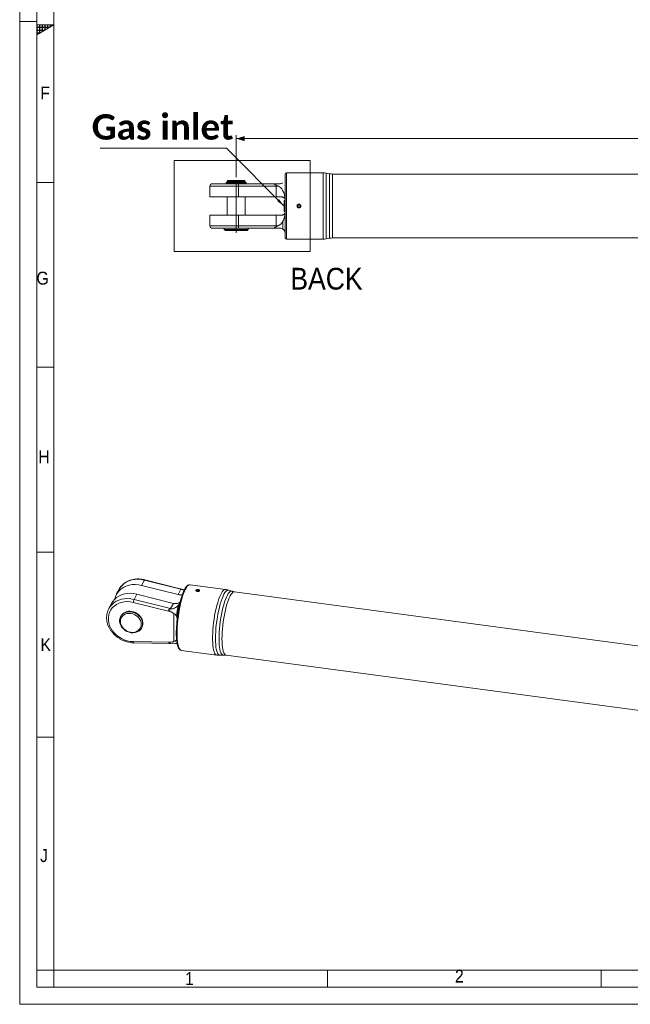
# Model space of a CAD drawing. Header units: millimetres. Extents: x 30 to 2493, y 30 to 1752.
# Tile 1 of 8: x 30 to 565, y 30 to 892. Entities that reach past the tile are written whole.
import ezdxf

# ---------------------------------------------------------------- set-up
doc = ezdxf.new("R2010")
doc.units = ezdxf.units.MM
doc.header["$LTSCALE"] = 3
doc.linetypes.add('SLD-Centro', pattern=[19.05, 15.24, -1.27, 1.27, -1.27])
doc.linetypes.add('SLD-Solido', pattern=[0])
doc.styles.add('SLDTEXTSTYLE0', font='GOTHIC.TTF', dxfattribs={"width": 0.913})
doc.styles.add('SLDTEXTSTYLE3', font='CALIBRI.TTF')
doc.styles.add('SLDTEXTSTYLE4', font='CALIBRIB.TTF')
doc.styles.get("Standard").update_dxf_attribs({"font": 'CALIBRIB.TTF'})
doc.dimstyles.new('SLDDIMSTYLE1', dxfattribs={"dimtxt": 22.225, "dimasz": 7.5, "dimexe": 0, "dimexo": 0.0625, "dimgap": 5.55625, "dimtad": 1, "dimrnd": 1e-09, "dimzin": 12, "dimdsep": 46, "dimtxsty": 'SLDTEXTSTYLE4', "dimsah": 1, "dimcen": 0.09, "dimadec": 0, "dimazin": 3, "dimtfac": 1, "dimtofl": 0, "dimtmove": 0, "dimatfit": 3, "dimfxl": 0, "dimfrac": 2, "dimtolj": 1, "dimtzin": 12, "dimarcsym": 0})
doc.dimstyles.new('SLDDIMSTYLE2', dxfattribs={"dimtxt": 0.18, "dimasz": 7.5, "dimexe": 0, "dimexo": 0.0625, "dimgap": 0, "dimtad": 0, "dimtih": 1, "dimtoh": 1, "dimdec": 0, "dimrnd": 1e-09, "dimzin": 0, "dimdsep": 46, "dimtxsty": 'Standard', "dimsah": 1, "dimcen": 0.09, "dimadec": 0, "dimazin": 0, "dimtfac": 7.5, "dimtdec": 0, "dimtofl": 0, "dimtmove": 0, "dimatfit": 3, "dimfxl": 0, "dimfrac": 2, "dimtolj": 1, "dimtzin": 0, "dimarcsym": 0})

# ---------------------------------------------------------------- blocks, each defined once
blk = doc.blocks.new('_D_4')
at = {"color": 7, "linetype": 'SLD-Solido', "lineweight": 0}
for p, q in [((219.88, 754.6), (219.88, 791.3)), ((1312.88, 788.3), (219.88, 788.3)), ((1312.88, 754.6), (1312.88, 791.3))]:
    blk.add_line(p, q, dxfattribs=at)
for points in [[(219.88, 788.3), (227.38, 786.05), (227.38, 790.55)], [(1312.88, 788.3), (1305.38, 790.55), (1305.38, 786.05)]]:
    blk.add_solid(points, dxfattribs=at)
at = {"color": 7, "linetype": 'SLD-Solido', "lineweight": 0, "insert": (736.33, 817.93), "char_height": 22.225, "attachment_point": 1, "style": 'SLDTEXTSTYLE3'}
blk.add_mtext('1093', dxfattribs=at)
blk = doc.blocks.new('SW_NOTE_4')
at = {"color": 0, "linetype": 'SLD-Solido', "lineweight": 0}
blk.add_line((-110.98, 0), (0, 0), dxfattribs=at)
at = {"color": 0, "linetype": 'Continuous', "lineweight": 0, "insert": (-56, 29.63), "char_height": 22.225, "attachment_point": 2, "style": 'SLDTEXTSTYLE4'}
blk.add_mtext('Gas inlet', dxfattribs=at)

msp = doc.modelspace()

# ---------------------------------------------------------------- hatches: boundary and pattern name
at = {"linetype": 'Continuous'}
h = msp.add_hatch(dxfattribs=at)
h.set_pattern_fill('NET', color=8, scale=0.75, style=0)
h.paths.add_polyline_path([(45, 888), (45, 879.34), (60, 888)], flags=0)

# ---------------------------------------------------------------- linework, layer by layer
at = {"color": 7, "linetype": 'SLD-Solido', "lineweight": 0}
for p, q in [((30, 1752), (30, 30)), ((45, 1737), (45, 45)), ((60, 888), (45, 888)), ((45, 879.34), (60, 888)), ((45, 888), (45, 879.34)), ((165.416, 769.192), (284.84, 769.192)), ((165.416, 689.576), (165.416, 769.192)), ((284.84, 689.576), (284.84, 769.192)), ((60, 750), (45, 750)), ((165.416, 689.576), (284.84, 689.576)), ((45, 588), (60, 588)), ((45, 426), (60, 426)), ((45, 264), (60, 264)), ((60, 60), (45, 60)), ((60, 45), (60, 60)), ((300, 45), (300, 60)), ((540, 45), (540, 60)), ((45, 45), (2478, 45)), ((30, 30), (2493, 30))]:
    msp.add_line(p, q, dxfattribs=at)
at = {"color": 7, "linetype": 'SLD-Solido', "lineweight": 15}
for p, q in [((60, 1722), (60, 60)), ((212.426, 751.597), (211.926, 751.097)), ((211.926, 751.097), (211.926, 750.097)), ((211.926, 751.097), (219.876, 751.097)), ((212.426, 751.597), (219.876, 751.597)), ((219.876, 751.597), (227.326, 751.597)), ((219.876, 751.097), (227.826, 751.097)), ((227.826, 751.097), (227.326, 751.597)), ((227.826, 750.097), (227.826, 751.097)), ((262.876, 701.297), (262.876, 757.297)), ((296.063, 758.297), (263.876, 758.297)), ((263.876, 700.297), (263.876, 758.297)), ((296.063, 700.297), (296.063, 758.297)), ((301.754, 757.525), (298.668, 758.069)), ((298.668, 758.069), (298.668, 700.525)), ((301.754, 701.069), (301.754, 757.525)), ((1165.392, 757.297), (304.359, 757.297)), ((304.359, 757.297), (304.359, 701.297)), ((196.876, 746.797), (196.876, 737.247)), ((221.747, 746.797), (196.876, 746.797)), ((198.876, 748.797), (221.486, 748.797)), ((211.049, 749.947), (211.049, 749.397)), ((211.049, 749.947), (222.895, 749.947)), ((216.857, 749.397), (211.049, 749.397)), ((211.926, 750.097), (219.876, 750.097)), ((211.926, 749.297), (211.926, 748.797)), ((211.926, 749.297), (216.857, 749.297)), ((212.326, 750.097), (212.326, 749.947)), ((212.326, 749.397), (212.326, 749.297)), ((216.857, 749.297), (216.857, 749.397)), ((216.857, 749.297), (228.703, 749.297)), ((219.876, 750.097), (227.826, 750.097)), ((221.486, 748.797), (254.696, 748.797)), ((221.747, 737.247), (221.747, 746.797)), ((254.957, 746.797), (221.747, 746.797)), ((222.895, 749.847), (222.895, 749.947)), ((222.895, 749.847), (228.703, 749.847)), ((227.426, 749.847), (227.426, 750.097)), ((227.826, 748.797), (227.826, 749.297)), ((228.703, 749.297), (228.703, 749.847)), ((254.696, 748.797), (255.893, 748.797)), ((255.893, 748.797), (254.759, 748.737)), ((254.943, 747.433), (256.466, 746.797)), ((254.957, 737.247), (254.957, 746.797)), ((256.466, 746.797), (254.957, 746.797)), ((255.893, 748.797), (258.376, 748.797)), ((221.747, 737.247), (196.876, 737.247)), ((211.926, 737.247), (211.926, 721.347)), ((254.957, 737.247), (221.747, 737.247)), ((227.826, 721.347), (227.826, 737.247)), ((259.876, 737.247), (254.957, 737.247)), ((262.388, 734.523), (261.876, 734.037)), ((261.876, 729.297), (261.876, 734.037)), ((262.876, 734.497), (262.388, 734.523)), ((262.388, 734.523), (262.388, 729.297)), ((261.876, 724.557), (261.876, 729.297)), ((261.876, 724.557), (262.388, 724.071)), ((262.388, 729.297), (262.388, 724.071)), ((274.876, 730.451), (273.876, 729.874)), ((273.876, 729.874), (273.876, 728.719)), ((273.876, 728.719), (274.876, 728.142)), ((275.876, 729.874), (274.876, 730.451)), ((274.876, 728.142), (275.876, 728.719)), ((275.876, 728.719), (275.876, 729.874)), ((196.876, 721.347), (196.876, 711.797)), ((196.876, 721.347), (221.747, 721.347)), ((221.747, 711.797), (221.747, 721.347)), ((221.747, 721.347), (254.957, 721.347)), ((254.957, 721.347), (259.876, 721.347)), ((254.957, 711.797), (254.957, 721.347)), ((260.876, 716.157), (260.876, 709.038)), ((262.388, 724.071), (262.847, 724.095)), ((196.876, 711.797), (221.747, 711.797)), ((221.486, 709.797), (198.876, 709.797)), ((209.376, 709.797), (209.376, 708.797)), ((209.376, 708.797), (210.376, 707.797)), ((209.376, 708.797), (219.876, 708.797)), ((210.376, 707.797), (219.876, 707.797)), ((219.876, 708.797), (230.376, 708.797)), ((219.876, 707.797), (229.376, 707.797)), ((254.696, 709.797), (221.486, 709.797)), ((221.747, 711.797), (254.957, 711.797)), ((229.376, 707.797), (230.376, 708.797)), ((230.376, 708.797), (230.376, 709.797)), ((255.893, 709.797), (254.696, 709.797)), ((254.759, 709.857), (255.893, 709.797)), ((256.466, 711.797), (254.943, 711.16)), ((254.957, 711.797), (256.466, 711.797)), ((258.376, 709.797), (255.893, 709.797)), ((263.876, 700.297), (296.063, 700.297)), ((298.668, 700.525), (301.754, 701.069)), ((304.359, 701.297), (1165.392, 701.297)), ((136.906, 396.995), (139.378, 401.608)), ((168.984, 388.911), (136.906, 396.995)), ((171.456, 393.524), (139.378, 401.608)), ((170.811, 394.001), (139.614, 401.864)), ((210.483, 393.392), (179.392, 397.558)), ((117.213, 393.481), (114.741, 388.869)), ((117.342, 393.717), (117.213, 393.481)), ((130.319, 384.704), (132.791, 389.316)), ((132.791, 389.316), (164.869, 381.232)), ((168.984, 388.911), (171.456, 393.524)), ((171.608, 393.743), (172.913, 393.298)), ((185.35, 392.914), (185.051, 392.356)), ((185.051, 392.356), (185.868, 391.948)), ((186.465, 393.063), (185.35, 392.914)), ((185.35, 392.207), (185.35, 392.914)), ((185.868, 391.948), (186.983, 392.097)), ((187.282, 392.655), (186.465, 393.063)), ((186.465, 392.028), (186.465, 393.063)), ((186.983, 392.097), (187.282, 392.655)), ((216.129, 391.833), (213.225, 392.771)), ((1050.057, 279.902), (218.364, 391.327)), ((110.626, 381.19), (108.154, 376.578)), ((161.627, 373.97), (129.549, 382.055)), ((130.319, 384.704), (162.397, 376.62)), ((162.397, 376.62), (164.869, 381.232)), ((161.704, 374.409), (162.783, 373.749)), ((163.855, 376.395), (162.219, 376.225)), ((165.182, 372.476), (162.783, 373.749)), ((165.182, 347.741), (165.182, 372.476)), ((118.739, 370.05), (118.48, 369.567)), ((136.99, 359.648), (137.248, 360.131)), ((129.549, 347.71), (161.627, 347.199)), ((130.035, 346.676), (161.366, 346.177)), ((162.783, 347.11), (161.704, 346.802)), ((162.219, 346.197), (163.855, 346.248)), ((162.783, 347.11), (165.182, 347.741)), ((171.69, 340.071), (202.781, 335.906)), ((205.59, 335.783), (208.639, 335.924)), ((210.927, 335.823), (1042.621, 224.398)), ((60, 60), (2463, 60))]:
    msp.add_line(p, q, dxfattribs=at)
at = {"color": 7, "linetype": 'SLD-Centro', "lineweight": 0}
for p, q in [((30, 891), (45, 891)), ((219.876, 751.597), (219.876, 704.873))]:
    msp.add_line(p, q, dxfattribs=at)
at = {"color": 7, "linetype": 'SLD-Solido', "lineweight": 15, "flags": 128}
for points in [[(136.906, 396.995), (134.132, 397.53), (131.359, 397.739), (128.632, 397.618), (126, 397.169), (123.507, 396.401), (121.196, 395.326), (119.106, 393.963), (117.273, 392.334), (115.729, 390.469), (114.499, 388.399), (113.606, 386.159), (113.235, 384.734)], [(139.378, 401.608), (136.604, 402.142), (133.83, 402.351), (131.104, 402.23), (128.472, 401.781), (125.979, 401.013), (123.668, 399.938), (121.578, 398.575), (119.745, 396.947), (118.201, 395.082), (117.342, 393.717)], [(168.036, 354.808), (168.081, 357.656), (168.217, 360.64), (168.442, 363.722), (168.753, 366.866), (169.147, 370.034), (169.618, 373.188), (170.161, 376.288), (170.77, 379.297), (171.436, 382.179), (172.152, 384.899), (172.91, 387.424), (173.699, 389.722), (174.51, 391.767), (175.335, 393.534), (176.161, 395), (176.98, 396.148), (177.782, 396.965), (178.556, 397.44), (179.294, 397.567), (179.392, 397.558)], [(110.626, 381.19), (111.614, 382.79), (113.158, 384.655), (114.991, 386.284), (117.081, 387.647), (119.392, 388.722), (121.885, 389.49), (124.517, 389.938), (127.243, 390.059), (130.017, 389.851), (132.791, 389.316)], [(185.828, 391.874), (186.337, 391.858), (186.82, 391.94), (187.204, 392.108), (187.429, 392.336), (187.462, 392.591), (187.299, 392.832), (186.962, 393.024), (186.505, 393.137), (185.996, 393.154), (185.513, 393.072), (185.129, 392.903), (184.904, 392.675), (184.871, 392.42), (185.034, 392.179), (185.371, 391.987), (185.828, 391.874)], [(202.78, 335.906), (202.187, 336.118), (201.549, 336.686), (200.972, 337.593), (200.464, 338.829), (200.031, 340.378), (199.678, 342.222), (199.41, 344.338), (199.229, 346.7), (199.138, 349.281), (199.138, 352.048), (199.229, 354.968), (199.41, 358.005), (199.678, 361.123), (200.031, 364.284), (200.464, 367.45), (200.972, 370.581), (201.549, 373.641), (202.187, 376.591), (202.879, 379.396), (203.617, 382.022), (204.392, 384.438), (205.193, 386.613), (206.012, 388.521), (206.839, 390.14), (207.663, 391.449), (208.475, 392.433), (209.264, 393.08), (210.021, 393.382), (210.483, 393.392)], [(213.225, 392.771), (213.11, 392.803), (212.379, 392.791), (211.608, 392.421), (210.805, 391.697), (209.982, 390.628), (209.148, 389.229), (208.314, 387.517), (207.491, 385.512), (206.689, 383.241), (205.917, 380.732), (205.186, 378.017), (204.505, 375.129), (203.883, 372.105), (203.326, 368.983), (202.843, 365.803), (202.439, 362.603), (202.119, 359.426), (201.888, 356.309), (201.748, 353.293), (201.701, 350.416), (201.748, 347.714), (201.888, 345.22), (202.119, 342.966), (202.439, 340.981), (202.843, 339.289), (203.326, 337.912), (203.883, 336.867), (204.505, 336.167), (205.186, 335.821), (205.59, 335.783)], [(204.824, 350.279), (204.87, 353.102), (205.007, 356.061), (205.234, 359.119), (205.547, 362.236), (205.943, 365.375), (206.418, 368.496), (206.963, 371.558), (207.574, 374.525), (208.243, 377.358), (208.96, 380.022), (209.717, 382.484), (210.504, 384.712), (211.312, 386.678), (212.13, 388.359), (212.948, 389.731), (213.755, 390.779), (214.543, 391.489), (215.299, 391.853), (216.016, 391.865), (216.129, 391.833)], [(218.364, 391.327), (217.79, 391.29), (217.039, 390.93), (216.258, 390.225), (215.457, 389.186), (214.645, 387.824), (213.834, 386.158), (213.033, 384.207), (212.252, 381.997), (211.501, 379.555), (210.79, 376.913), (210.127, 374.102), (209.521, 371.16), (208.98, 368.122), (208.509, 365.026), (208.116, 361.913), (207.805, 358.82), (207.58, 355.787), (207.444, 352.852), (207.399, 350.052)], [(129.549, 382.055), (126.927, 382.554), (124.306, 382.732), (121.735, 382.587), (119.263, 382.12), (116.934, 381.341), (114.792, 380.263), (112.876, 378.906), (111.222, 377.297), (109.861, 375.464), (108.817, 373.441), (108.111, 371.267), (107.754, 368.98), (107.754, 366.624), (108.111, 364.242), (108.817, 361.878), (109.861, 359.576), (111.222, 357.378), (112.876, 355.326), (114.792, 353.456), (116.934, 351.804), (119.263, 350.401), (121.735, 349.271), (124.306, 348.437), (126.927, 347.913), (129.549, 347.71)], [(108.154, 376.578), (109.142, 378.178), (110.686, 380.043), (112.519, 381.671), (114.609, 383.035), (116.92, 384.109), (119.413, 384.878), (122.045, 385.326), (124.772, 385.447), (127.545, 385.238), (130.319, 384.704)], [(107.68, 375.613), (107.913, 376.107), (108.154, 376.578)], [(127.735, 373.701), (129.598, 373.296), (131.399, 372.596), (133.074, 371.624), (134.568, 370.412), (135.828, 369.003), (136.814, 367.445), (137.49, 365.789), (137.834, 364.094), (137.834, 362.416), (137.49, 360.812), (136.814, 359.338), (135.828, 358.043), (134.568, 356.972), (133.074, 356.161), (131.399, 355.638), (129.598, 355.42), (127.735, 355.514), (125.871, 355.919), (124.071, 356.619), (122.396, 357.592), (120.902, 358.803), (119.641, 360.212), (118.656, 361.771), (117.98, 363.426), (117.636, 365.122), (117.636, 366.8), (117.98, 368.403), (118.656, 369.877), (119.641, 371.172), (120.902, 372.243), (122.396, 373.054), (124.071, 373.578), (125.871, 373.796), (127.735, 373.701)], [(127.476, 372.352), (129.266, 371.954), (130.988, 371.255), (132.574, 370.282), (133.965, 369.073), (135.106, 367.673), (135.954, 366.137), (136.476, 364.524), (136.652, 362.895), (136.476, 361.314), (135.954, 359.84), (135.106, 358.532), (133.965, 357.438), (132.574, 356.601), (130.988, 356.053), (129.266, 355.816), (127.476, 355.897), (125.686, 356.295), (123.964, 356.994), (122.378, 357.967), (120.987, 359.176), (119.846, 360.576), (118.998, 362.112), (118.476, 363.725), (118.3, 365.354), (118.476, 366.936), (118.998, 368.409), (119.846, 369.718), (120.987, 370.812), (122.378, 371.648), (123.964, 372.196), (125.686, 372.434), (127.476, 372.352)], [(127.994, 374.184), (129.857, 373.779), (131.657, 373.079), (133.333, 372.107), (134.826, 370.895), (136.087, 369.486), (137.073, 367.927), (137.749, 366.272), (138.093, 364.577), (138.093, 362.899), (137.749, 361.295), (137.248, 360.131)], [(171.69, 340.071), (171.436, 340.129), (170.77, 340.524), (170.161, 341.263), (169.618, 342.336), (169.147, 343.731), (168.753, 345.43), (168.442, 347.413), (168.217, 349.655), (168.081, 352.131), (168.036, 354.808)], [(130.035, 346.676), (129.989, 346.683), (129.879, 346.755), (129.777, 346.9), (129.685, 347.113), (129.608, 347.387), (129.549, 347.71)], [(167.4, 349.104), (167.58, 348.478), (167.624, 348.342)], [(208.639, 335.924), (208.243, 335.96), (207.574, 336.3), (206.963, 336.986), (206.418, 338.012), (205.943, 339.363), (205.547, 341.023), (205.234, 342.97), (205.007, 345.182), (204.87, 347.628), (204.824, 350.279)], [(207.399, 350.052), (207.444, 347.422), (207.58, 344.996), (207.805, 342.802), (208.116, 340.871), (208.509, 339.224), (208.98, 337.884), (209.521, 336.867), (210.127, 336.186), (210.79, 335.849), (210.927, 335.823)]]:
    msp.add_lwpolyline(points, dxfattribs=at)
at = {"color": 7, "linetype": 'SLD-Solido', "lineweight": 15}
msp.add_circle((274.876, 729.297), 1.307, dxfattribs=at)
for centre, radius, start, end in [((263.876, 757.297), 1, 90, 180), ((296.063, 743.297), 15, 80, 90), ((304.359, 772.297), 15, 260, 270), ((198.876, 746.797), 2, 90, 180), ((217.721, 747.288), 4.056, 353.040699, 21.832416), ((254.674, 748.71), 0.0894, 17.355713, 75.846176), ((240.33, 746.803), 14.627, 359.974578, 2.468013), ((198.876, 711.797), 2, 180, 270), ((217.721, 711.305), 4.056, 338.167584, 6.959301), ((254.674, 709.883), 0.0894, 284.153824, 342.644287), ((240.33, 711.79), 14.627, 357.531987, 0.025422), ((263.876, 701.297), 1, 180, 270), ((296.063, 715.297), 15, 270, 280), ((304.359, 686.297), 15, 90, 100), ((139.725, 401.524), 0.357, 108.024806, 166.470455), ((271.584, 355.731), 104.256, 160.884608, 180.170218), ((170.827, 395.936), 7.262, 255.297384, 285.114919), ((172.251, 393.137), 0.884, 136.72405, 154.099946), ((173.372, 401.09), 7.806, 255.793353, 266.633446), ((139.233, 380.677), 9.781, 155.690983, 171.905809), ((166.695, 387.949), 6.96, 254.79054, 294.849763), ((263.28, 357.23), 96.692, 166.544119, 172.570322), ((126.354, 365.427), 8.909, 79.396352, 148.738967), ((171.019, 372.55), 9.498, 168.71351, 171.398183), ((164.117, 383.835), 10.174, 255.83369, 262.465823), ((165.776, 374.861), 3.809, 152.497522, 159.014337), ((164.313, 384.187), 7.806, 255.793353, 266.633446), ((161.467, 337.477), 9.723, 82.219991, 89.055859), ((165.474, 347.738), 3.884, 187.979414, 193.943441)]:
    msp.add_arc(centre, radius, start, end, dxfattribs=at)
for points, knots in [([(254.759, 748.737), (254.662, 748.725), (254.325, 748.686), (253.92, 748.604), (253.653, 748.443), (253.583, 748.334), (253.584, 748.227), (253.648, 748.116), (253.816, 747.954), (254.246, 747.699), (254.665, 747.539), (254.943, 747.433)], [0, 0, 0, 0, 0.09883932, 0.34196967, 0.42306899, 0.47087227, 0.51346236, 0.56065339, 0.60739188, 0.73869284, 1, 1, 1, 1]), ([(256.466, 746.797), (256.63, 746.717), (257.431, 746.327), (259.029, 745.183), (260.22, 743.69), (260.78, 742.619), (260.876, 742.436)], [0, 0, 0, 0, 0.082678, 0.4020335, 0.8981091, 1, 1, 1, 1]), ([(258.376, 748.797), (258.822, 748.839), (259.865, 748.939), (260.508, 749.331), (260.876, 749.555)], [0, 0, 0, 0, 0.428871, 1, 1, 1, 1]), ([(260.876, 742.436), (261.048, 742.149), (261.396, 741.571), (261.928, 740.242), (262.38, 738.382), (262.587, 736.571), (262.659, 735.532), (262.673, 735.33)], [0, 0, 0, 0, 0.1422108, 0.2862112, 0.6001191, 0.9221784, 1, 1, 1, 1]), ([(262.673, 735.33), (262.601, 735.491), (262.457, 735.815), (262.118, 736.266), (261.676, 736.675), (261.143, 736.987), (260.541, 737.201), (260.1, 737.231), (259.876, 737.247)], [0, 0, 0, 0, 0.1706105, 0.3432189, 0.5185259, 0.6975347, 0.8463646, 1, 1, 1, 1]), ([(274.876, 727.647), (274.767, 727.647), (274.659, 727.657), (274.448, 727.699), (274.344, 727.731), (274.144, 727.814), (274.049, 727.865), (273.87, 727.984), (273.785, 728.054), (273.557, 728.282), (273.434, 728.466), (273.269, 728.863), (273.226, 729.081), (273.226, 729.403), (273.236, 729.513), (273.278, 729.724), (273.309, 729.827), (273.392, 730.027), (273.444, 730.124), (273.563, 730.302), (273.631, 730.386), (273.785, 730.54), (273.869, 730.608), (274.047, 730.728), (274.144, 730.779), (274.344, 730.862), (274.447, 730.894), (274.658, 730.936), (274.767, 730.947), (275.09, 730.947), (275.307, 730.904), (275.705, 730.739), (275.889, 730.616), (276.117, 730.389), (276.187, 730.304), (276.307, 730.124), (276.358, 730.03), (276.441, 729.83), (276.473, 729.725), (276.515, 729.514), (276.525, 729.407), (276.526, 729.081), (276.483, 728.866), (276.359, 728.566), (276.308, 728.471), (276.189, 728.292), (276.119, 728.207), (275.891, 727.978), (275.707, 727.855), (275.31, 727.69), (275.094, 727.647), (274.876, 727.647)], [0, 0, 0, 0, 0.03125, 0.03125, 0.0625, 0.0625, 0.09375, 0.09375, 0.125, 0.125, 0.1875, 0.1875, 0.25, 0.25, 0.28125, 0.28125, 0.3125, 0.3125, 0.34375, 0.34375, 0.375, 0.375, 0.40625, 0.40625, 0.4375, 0.4375, 0.46875, 0.46875, 0.5, 0.5, 0.5625, 0.5625, 0.625, 0.625, 0.65625, 0.65625, 0.6875, 0.6875, 0.71875, 0.71875, 0.75, 0.75, 0.8125, 0.8125, 0.84375, 0.84375, 0.875, 0.875, 0.9375, 0.9375, 1, 1, 1, 1]), ([(260.876, 716.157), (260.617, 715.691), (260.093, 714.746), (258.883, 713.348), (257.61, 712.362), (256.68, 711.903), (256.466, 711.797)], [0, 0, 0, 0, 0.26283888, 0.53213685, 0.89201862, 1, 1, 1, 1]), ([(259.876, 721.347), (260.077, 721.359), (260.487, 721.384), (261.08, 721.577), (261.642, 721.89), (262.106, 722.312), (262.456, 722.776), (262.6, 723.1), (262.673, 723.263)], [0, 0, 0, 0, 0.1378759, 0.2801843, 0.4659042, 0.6567792, 0.8273215, 1, 1, 1, 1]), ([(260.876, 716.157), (261.048, 716.444), (261.396, 717.022), (261.928, 718.351), (262.38, 720.211), (262.587, 722.022), (262.659, 723.061), (262.673, 723.263)], [0, 0, 0, 0, 0.1422108, 0.2862112, 0.6001191, 0.9221784, 1, 1, 1, 1]), ([(262.673, 723.263), (262.611, 722.486), (262.502, 721.105), (262.154, 719.217), (261.684, 717.583), (261.142, 716.626), (260.876, 716.157)], [0, 0, 0, 0, 0.3004827, 0.5341814, 0.7714355, 1, 1, 1, 1]), ([(254.759, 709.857), (254.662, 709.868), (254.325, 709.908), (253.92, 709.989), (253.653, 710.151), (253.583, 710.259), (253.584, 710.367), (253.648, 710.477), (253.816, 710.64), (254.246, 710.895), (254.665, 711.054), (254.943, 711.16)], [0, 0, 0, 0, 0.0988393, 0.3419697, 0.423069, 0.4708723, 0.5134624, 0.5606534, 0.6073919, 0.7386928, 1, 1, 1, 1]), ([(260.876, 709.038), (260.459, 709.288), (259.806, 709.679), (258.757, 709.765), (258.376, 709.797)], [0, 0, 0, 0, 0.6369556, 1, 1, 1, 1]), ([(260.876, 709.038), (261.26, 708.714), (261.982, 708.106), (262.428, 707.286), (262.746, 706.489), (262.843, 705.868), (262.854, 705.715), (262.815, 706.159), (262.54, 707.12), (261.907, 708.233), (261.13, 708.84), (260.876, 709.038)], [0, 0, 0, 0, 0.089335, 0.1676432, 0.2478067, 0.3893596, 0.5347977, 0.6804418, 0.8305386, 0.9446138, 1, 1, 1, 1]), ([(139.614, 401.864), (139.155, 401.971), (137.847, 402.277), (135.665, 402.568), (133.104, 402.642), (130.589, 402.427), (128.162, 401.931), (125.856, 401.158), (123.708, 400.121), (121.747, 398.837), (120.011, 397.321), (118.508, 395.625), (117.732, 394.352), (117.35, 393.724)], [0, 0, 0, 0, 0.05174748, 0.14738963, 0.24308554, 0.33873386, 0.43428084, 0.52965868, 0.62479286, 0.71961619, 0.81408756, 0.90820995, 1, 1, 1, 1]), ([(179.331, 397.535), (179.106, 397.553), (178.589, 397.593), (177.804, 397.294), (176.994, 396.753), (176.171, 395.907), (175.328, 394.739), (174.488, 393.252), (173.749, 391.71), (173.302, 390.565), (173.12, 390.097)], [0, 0, 0, 0, 0.0867471, 0.19915, 0.3199347, 0.4572906, 0.6056596, 0.7536969, 0.8993917, 1, 1, 1, 1]), ([(170.81, 393.997), (170.841, 393.991), (171.065, 393.942), (171.356, 393.835), (171.608, 393.743)], [0, 0, 0, 0, 0.1391799, 1, 1, 1, 1]), ([(172.913, 393.298), (173.053, 393.253), (173.602, 393.076), (174.023, 392.968), (174.337, 392.888)], [0, 0, 0, 0, 0.2539145, 1, 1, 1, 1]), ([(185.739, 391.668), (185.634, 391.682), (185.533, 391.702), (185.34, 391.751), (185.247, 391.782), (185.076, 391.851), (184.997, 391.89), (184.855, 391.976), (184.791, 392.024), (184.63, 392.171), (184.559, 392.281), (184.503, 392.502), (184.517, 392.615), (184.6, 392.771), (184.639, 392.822), (184.734, 392.916), (184.791, 392.96), (184.923, 393.042), (184.997, 393.08), (185.159, 393.146), (185.247, 393.175), (185.435, 393.224), (185.533, 393.244), (185.737, 393.273), (185.843, 393.284), (186.058, 393.294), (186.165, 393.294), (186.381, 393.285), (186.489, 393.276), (186.801, 393.234), (187, 393.187), (187.341, 393.064), (187.487, 392.986), (187.649, 392.855), (187.694, 392.807), (187.763, 392.71), (187.788, 392.66), (187.816, 392.557), (187.82, 392.503), (187.806, 392.398), (187.789, 392.345), (187.705, 392.188), (187.608, 392.088), (187.41, 391.953), (187.337, 391.912), (187.175, 391.835), (187.086, 391.801), (186.806, 391.712), (186.597, 391.671), (186.171, 391.635), (185.95, 391.64), (185.739, 391.668)], [0, 0, 0, 0, 0.03125, 0.03125, 0.0625, 0.0625, 0.09375, 0.09375, 0.125, 0.125, 0.1875, 0.1875, 0.25, 0.25, 0.28125, 0.28125, 0.3125, 0.3125, 0.34375, 0.34375, 0.375, 0.375, 0.40625, 0.40625, 0.4375, 0.4375, 0.46875, 0.46875, 0.5, 0.5, 0.5625, 0.5625, 0.625, 0.625, 0.65625, 0.65625, 0.6875, 0.6875, 0.71875, 0.71875, 0.75, 0.75, 0.8125, 0.8125, 0.84375, 0.84375, 0.875, 0.875, 0.9375, 0.9375, 1, 1, 1, 1]), ([(213.245, 392.729), (212.854, 392.864), (211.957, 393.174), (211.013, 393.291), (210.481, 393.357)], [0, 0, 0, 0, 0.4360469, 1, 1, 1, 1]), ([(218.376, 391.341), (217.776, 391.423), (217.012, 391.527), (216.314, 391.793), (216.165, 391.85)], [0, 0, 0, 0, 0.7853653, 1, 1, 1, 1]), ([(169.243, 379.73), (168.872, 379.327), (168.122, 378.511), (166.591, 377.346), (165.106, 376.633), (164.089, 376.439), (163.855, 376.395)], [0, 0, 0, 0, 0.26283888, 0.53213685, 0.89201862, 1, 1, 1, 1]), ([(170.561, 381.471), (170.487, 381.349), (170.125, 380.753), (169.633, 380.183), (169.243, 379.73)], [0, 0, 0, 0, 0.2052351, 1, 1, 1, 1]), ([(169.62, 381.633), (169.817, 381.744), (170.216, 381.971), (170.622, 382.28), (170.805, 382.483), (170.819, 382.498)], [0, 0, 0, 0, 0.4722694, 0.9597216, 1, 1, 1, 1]), ([(107.696, 375.559), (107.564, 375.288), (107.103, 374.344), (106.617, 372.592), (106.243, 370.345), (106.192, 368.032), (106.443, 365.694), (106.997, 363.363), (107.846, 361.07), (108.98, 358.849), (110.382, 356.732), (112.032, 354.749), (113.907, 352.931), (115.978, 351.303), (118.218, 349.889), (120.593, 348.709), (123.07, 347.78), (125.613, 347.122), (127.949, 346.759), (129.419, 346.7), (130.035, 346.676)], [0, 0, 0, 0, 0.0231236, 0.080694, 0.1382947, 0.1960047, 0.2538787, 0.3119419, 0.3701914, 0.4286048, 0.48715, 0.5457941, 0.6045092, 0.6632743, 0.7220757, 0.7809052, 0.8397577, 0.8986275, 0.957507, 1, 1, 1, 1]), ([(161.704, 374.409), (161.613, 374.475), (161.298, 374.702), (160.928, 375.024), (160.711, 375.392), (160.672, 375.585), (160.701, 375.74), (160.791, 375.869), (160.996, 376.022), (161.477, 376.18), (161.923, 376.207), (162.219, 376.225)], [0, 0, 0, 0, 0.0988393, 0.3419697, 0.423069, 0.4708723, 0.5134624, 0.5606534, 0.6073919, 0.7386928, 1, 1, 1, 1]), ([(167.4, 369.733), (167.063, 370.434), (166.533, 371.535), (165.542, 372.225), (165.182, 372.476)], [0, 0, 0, 0, 0.6369556, 1, 1, 1, 1]), ([(168.085, 367.557), (168.048, 367.85), (167.95, 368.615), (167.61, 369.306), (167.4, 369.733)], [0, 0, 0, 0, 0.3832865, 1, 1, 1, 1]), ([(167.294, 355.291), (167.297, 354.839), (167.303, 353.522), (167.378, 351.464), (167.546, 349.198), (167.799, 347.141), (168.135, 345.309), (168.559, 343.714), (169.082, 342.365), (169.689, 341.326), (170.385, 340.608), (171.049, 340.188), (171.493, 340.132), (171.652, 340.112)], [0, 0, 0, 0, 0.0537518, 0.1563433, 0.2591741, 0.362382, 0.4661645, 0.5708467, 0.6769503, 0.7850993, 0.875313, 0.9554613, 1, 1, 1, 1]), ([(161.704, 346.802), (161.613, 346.772), (161.298, 346.67), (160.928, 346.532), (160.711, 346.389), (160.672, 346.319), (160.701, 346.267), (160.791, 346.229), (160.996, 346.189), (161.477, 346.166), (161.923, 346.185), (162.219, 346.197)], [0, 0, 0, 0, 0.0988393, 0.3419697, 0.423069, 0.4708723, 0.5134624, 0.5606534, 0.6073919, 0.7386928, 1, 1, 1, 1]), ([(163.855, 346.248), (164.034, 346.25), (164.906, 346.26), (166.455, 346.18), (167.489, 346.1), (168.018, 346.06)], [0, 0, 0, 0, 0.1120377, 0.5447994, 1, 1, 1, 1]), ([(165.182, 347.741), (165.602, 347.888), (166.583, 348.231), (167.103, 348.787), (167.4, 349.104)], [0, 0, 0, 0, 0.428871, 1, 1, 1, 1]), ([(202.769, 335.918), (202.818, 335.908), (203.592, 335.75), (204.554, 335.711), (205.446, 335.794), (205.601, 335.809)], [0, 0, 0, 0, 0.0522779, 0.8351779, 1, 1, 1, 1]), ([(208.662, 335.886), (209.09, 335.916), (209.842, 335.968), (210.595, 335.839), (210.92, 335.784)], [0, 0, 0, 0, 0.5694496, 1, 1, 1, 1])]:
    msp.add_open_spline(points, degree=3, knots=knots, dxfattribs=at)

# ---------------------------------------------------------------- block references
at = {"color": 7, "linetype": 'Continuous', "lineweight": 0}
msp.add_blockref('SW_NOTE_4', (211.428, 780.054), dxfattribs=at)

# ---------------------------------------------------------------- texts
at = {"color": 7, "linetype": 'Continuous', "lineweight": 0, "char_height": 11.286, "attachment_point": 1, "style": 'SLDTEXTSTYLE0'}
for s, insert in [('F', (48.057, 833.885)), ('G', (44.747, 671.728)), ('H', (46.402, 515.249)), ('K', (48.291, 350.658)), ('J', (47.893, 165.912)), ('2', (411.701, 60.355)), ('1', (175.03, 58.24))]:
    msp.add_mtext(s, dxfattribs=dict(at, insert=insert))
at = {"color": 7, "linetype": 'SLD-Solido', "lineweight": 0, "insert": (267.357, 675.143), "char_height": 19.05, "attachment_point": 1, "style": 'SLDTEXTSTYLE0'}
msp.add_mtext('BACK', dxfattribs=at)

# ---------------------------------------------------------------- dimensions: what is measured, and where the dimension line sits
at = {"color": 7, "linetype": 'SLD-Solido', "lineweight": 0}
dim = msp.add_linear_dim(base=(219.876, 788.297), p1=(1312.876, 751.597), p2=(219.876, 751.597), dimstyle='SLDDIMSTYLE1', dxfattribs=at)
dim.commit()
dim.dimension.update_dxf_attribs({"geometry": '_D_4', "text_midpoint": (766.376, 788.297), "dimtype": 160})

# ---------------------------------------------------------------- leaders
at = {"color": 7, "linetype": 'Continuous', "lineweight": 0}
msp.add_leader([(261.876, 729.135), (211.428, 780.054)], dimstyle='SLDDIMSTYLE2', dxfattribs=at)

doc.saveas('drawing.dxf')
